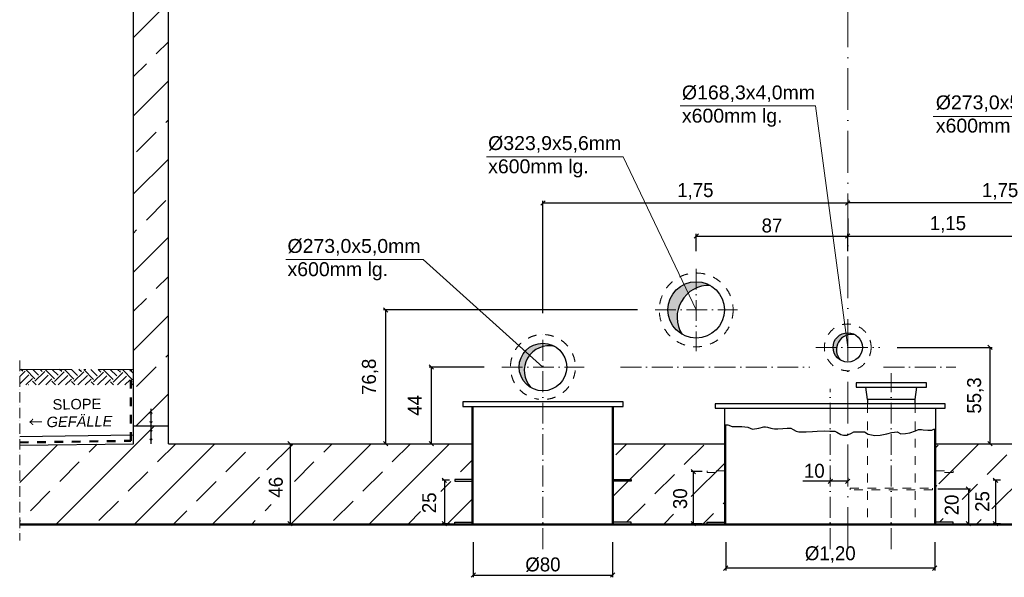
# Model space of a CAD drawing. Header units: millimetres. Extents: x -19424 to 109295, y -11926 to 8715.
# Tile 3 of 38: x -19312 to -13659, y 2313 to 5514. Entities that reach past the tile are written whole.
import ezdxf

# ---------------------------------------------------------------- set-up
doc = ezdxf.new("R2010")
doc.units = ezdxf.units.MM
doc.linetypes.add('ACAD_ISO10W100', pattern=[18, 12, -3, 0, -3])
doc.linetypes.add('JIS_02_1.0', pattern=[2, 1, -1])
doc.layers.add('Bemaßung', color=7, linetype='Continuous', lineweight=13)
doc.layers.add('Beschriftung', color=7, linetype='Continuous')
doc.styles.add('LBB3.5M1000', font='isocp.shx', dxfattribs={"height": 3.5})
doc.dimstyles.new('DIN', dxfattribs={"dimtxt": 2.5, "dimasz": 2.5, "dimexe": 1.25, "dimexo": 0.625, "dimtad": 1, "dimtih": 1, "dimdec": 4, "dimdsep": 46, "dimlunit": 6, "dimtxsty": 'Standard', "dimcen": 2.5, "dimadec": 0, "dimazin": 0, "dimtfac": 1, "dimtdec": 4, "dimtmove": 0, "dimatfit": 3, "dimfxl": 0, "dimtvp": 1, "dimtolj": 1, "dimtzin": 0, "dimarcsym": 0})
pattern_1 = [(45, (-55347.56, 62116.87), (-224.5064, 224.5064), []), (45, (-55123.05, 62116.87), (-224.5064, 224.5064), [158.75, -79.375])]

# ---------------------------------------------------------------- blocks, each defined once
blk = doc.blocks.new('_Oblique')
at = {"color": 0, "linetype": 'ByBlock', "lineweight": -2}
blk.add_line((-0.5, -0.5), (0.5, 0.5), dxfattribs=at)
blk = doc.blocks.new('*D3')
at = {"layer": 'Bemaßung', "color": 0, "lineweight": -2, "transparency": 16777216}
for p, q in [((-17859.5, 3079.8), (-17772, 3079.8)), ((-17759.5, 3079.8), (-17759.5, 2619.8)), ((-17859.5, 2619.8), (-17772, 2619.8))]:
    blk.add_line(p, q, dxfattribs=at)
at = {"layer": 'DEFPOINTS', "color": 0, "transparency": 16777216}
for p in [(-17759.5, 3079.8), (-17759.5, 2619.8), (-17759.5, 2619.8)]:
    blk.add_point(p, dxfattribs=at)
at = {"layer": 'Bemaßung', "color": 0, "lineweight": -2, "transparency": 16777216, "xscale": 25, "yscale": 25, "zscale": 25}
for p, rotation in [((-17759.5, 3079.8), 90), ((-17759.5, 2619.8), 270)]:
    blk.add_blockref('_Oblique', p, dxfattribs=dict(at, rotation=rotation))
at = {"layer": 'Bemaßung', "color": 0, "transparency": 16777216, "insert": (-17841.1, 2829.8), "char_height": 80, "attachment_point": 5, "rotation": 90}
blk.add_mtext('\\A1;46', dxfattribs=at)
blk = doc.blocks.new('*D8')
at = {"layer": 'Bemaßung', "color": 0, "lineweight": -2, "transparency": 16777216}
for p, q in [((-16644.6, 3519.8), (-16960.5, 3519.8)), ((-16948, 3079.8), (-16948, 3519.8)), ((-16986.9, 3079.8), (-16935.5, 3079.8))]:
    blk.add_line(p, q, dxfattribs=at)
at = {"layer": 'DEFPOINTS', "color": 0, "transparency": 16777216}
for p in [(-16948, 3519.8), (-16544.6, 3519.8), (-17086.9, 3079.8)]:
    blk.add_point(p, dxfattribs=at)
at = {"layer": 'Bemaßung', "color": 0, "lineweight": -2, "transparency": 16777216, "xscale": 25, "yscale": 25, "zscale": 25}
for p, rotation in [((-16948, 3519.8), 90), ((-16948, 3079.8), 270)]:
    blk.add_blockref('_Oblique', p, dxfattribs=dict(at, rotation=rotation))
at = {"layer": 'Bemaßung', "color": 0, "transparency": 16777216, "insert": (-17043.9, 3299.8), "char_height": 80, "attachment_point": 5, "rotation": 90}
blk.add_mtext('\\A1;44', dxfattribs=at)
blk = doc.blocks.new('*D9')
at = {"layer": 'Bemaßung', "color": 0, "lineweight": -2, "transparency": 16777216}
for p, q in [((-15764.6, 3847.8), (-17223, 3847.8)), ((-17210.5, 3079.8), (-17210.5, 3847.8)), ((-17206.1, 3079.8), (-17198, 3079.8))]:
    blk.add_line(p, q, dxfattribs=at)
at = {"layer": 'DEFPOINTS', "color": 0, "transparency": 16777216}
for p in [(-17210.5, 3847.8), (-15664.6, 3847.8), (-17306.1, 3079.8)]:
    blk.add_point(p, dxfattribs=at)
at = {"layer": 'Bemaßung', "color": 0, "lineweight": -2, "transparency": 16777216, "xscale": 25, "yscale": 25, "zscale": 25}
for p, rotation in [((-17210.5, 3847.8), 90), ((-17210.5, 3079.8), 270)]:
    blk.add_blockref('_Oblique', p, dxfattribs=dict(at, rotation=rotation))
at = {"layer": 'Bemaßung', "color": 0, "transparency": 16777216, "insert": (-17299.5, 3463.8), "char_height": 80, "attachment_point": 5, "rotation": 90}
blk.add_mtext('\\A1;76,8', dxfattribs=at)
blk = doc.blocks.new('*D10')
at = {"layer": 'Bemaßung', "color": 0, "lineweight": -2, "transparency": 16777216}
for p, q in [((-14274, 3632.8), (-13728.3, 3632.8)), ((-13740.8, 3079.8), (-13740.8, 3632.8)), ((-13751.9, 3079.8), (-13728.3, 3079.8))]:
    blk.add_line(p, q, dxfattribs=at)
at = {"layer": 'DEFPOINTS', "color": 0, "transparency": 16777216}
for p in [(-14374, 3632.8), (-13740.8, 3632.8), (-13851.9, 3079.8)]:
    blk.add_point(p, dxfattribs=at)
at = {"layer": 'Bemaßung', "color": 0, "lineweight": -2, "transparency": 16777216, "xscale": 25, "yscale": 25, "zscale": 25}
for p, rotation in [((-13740.8, 3632.8), 90), ((-13740.8, 3079.8), 270)]:
    blk.add_blockref('_Oblique', p, dxfattribs=dict(at, rotation=rotation))
at = {"layer": 'Bemaßung', "color": 0, "transparency": 16777216, "insert": (-13825.3, 3356.3), "char_height": 80, "attachment_point": 5, "rotation": 90}
blk.add_mtext('\\A1;55,3', dxfattribs=at)
blk = doc.blocks.new('*D11')
at = {"layer": 'Bemaßung', "color": 0, "lineweight": -2, "transparency": 16777216}
for p, q in [((-15428.1, 4184.3), (-15428.1, 4284.4)), ((-15428.1, 4271.9), (-14558.1, 4271.9)), ((-14558.1, 4184.3), (-14558.1, 4284.4))]:
    blk.add_line(p, q, dxfattribs=at)
at = {"layer": 'DEFPOINTS', "color": 0, "transparency": 16777216}
for p in [(-14558.1, 4271.9), (-15428.1, 4084.3), (-14558.1, 4084.3)]:
    blk.add_point(p, dxfattribs=at)
at = {"layer": 'Bemaßung', "color": 0, "lineweight": -2, "transparency": 16777216, "xscale": 25, "yscale": 25, "zscale": 25, "rotation": 180}
blk.add_blockref('_Oblique', (-15428.1, 4271.9), dxfattribs=at)
at = {"layer": 'Bemaßung', "color": 0, "lineweight": -2, "transparency": 16777216, "xscale": 25, "yscale": 25, "zscale": 25}
blk.add_blockref('_Oblique', (-14558.1, 4271.9), dxfattribs=at)
at = {"layer": 'Bemaßung', "color": 0, "transparency": 16777216, "insert": (-14993.1, 4331.9), "char_height": 80, "attachment_point": 5}
blk.add_mtext('\\A1;87', dxfattribs=at)
blk = doc.blocks.new('*D12')
at = {"layer": 'Bemaßung', "color": 0, "lineweight": -2, "transparency": 16777216}
for p, q in [((-16308.1, 3828.3), (-16308.1, 4474.1)), ((-14558.1, 4480.7), (-14558.1, 4474.1)), ((-16308.1, 4461.6), (-14558.1, 4461.6))]:
    blk.add_line(p, q, dxfattribs=at)
at = {"layer": 'DEFPOINTS', "color": 0, "transparency": 16777216}
for p in [(-14558.1, 4461.6), (-14558.1, 4380.7), (-16308.1, 3728.3)]:
    blk.add_point(p, dxfattribs=at)
at = {"layer": 'Bemaßung', "color": 0, "lineweight": -2, "transparency": 16777216, "xscale": 25, "yscale": 25, "zscale": 25, "rotation": 180}
blk.add_blockref('_Oblique', (-16308.1, 4461.6), dxfattribs=at)
at = {"layer": 'Bemaßung', "color": 0, "lineweight": -2, "transparency": 16777216, "xscale": 25, "yscale": 25, "zscale": 25}
blk.add_blockref('_Oblique', (-14558.1, 4461.6), dxfattribs=at)
at = {"layer": 'Bemaßung', "color": 0, "transparency": 16777216, "insert": (-15433.1, 4528.2), "char_height": 80, "attachment_point": 5}
blk.add_mtext('\\A1;1,75', dxfattribs=at)
blk = doc.blocks.new('*D4')
at = {"layer": 'Bemaßung', "color": 0, "lineweight": -2, "transparency": 16777216}
for p, q in [((-14558.1, 4480.7), (-14558.1, 4474.1)), ((-12808.1, 3828.3), (-12808.1, 4474.1)), ((-12808.1, 4461.6), (-14558.1, 4461.6))]:
    blk.add_line(p, q, dxfattribs=at)
at = {"layer": 'DEFPOINTS', "color": 0, "transparency": 16777216}
for p in [(-14558.1, 4461.6), (-14558.1, 4380.7), (-12808.1, 3728.3)]:
    blk.add_point(p, dxfattribs=at)
at = {"layer": 'Bemaßung', "color": 0, "lineweight": -2, "transparency": 16777216, "xscale": 25, "yscale": 25, "zscale": 25, "rotation": 180}
blk.add_blockref('_Oblique', (-14558.1, 4461.6), dxfattribs=at)
at = {"layer": 'Bemaßung', "color": 0, "lineweight": -2, "transparency": 16777216, "xscale": 25, "yscale": 25, "zscale": 25}
blk.add_blockref('_Oblique', (-12808.1, 4461.6), dxfattribs=at)
at = {"layer": 'Bemaßung', "color": 0, "transparency": 16777216, "insert": (-13683.1, 4528.2), "char_height": 80, "attachment_point": 5}
blk.add_mtext('\\A1;1,75', dxfattribs=at)
blk = doc.blocks.new('*D6')
at = {"layer": 'Bemaßung', "color": 0, "lineweight": -2, "transparency": 16777216}
for p, q in [((-14558.1, 4371.9), (-14558.1, 4284.4)), ((-14558.1, 4271.9), (-13408.1, 4271.9)), ((-13408.1, 4066.3), (-13408.1, 4284.4))]:
    blk.add_line(p, q, dxfattribs=at)
at = {"layer": 'DEFPOINTS', "color": 0, "transparency": 16777216}
for p in [(-14558.1, 4271.9), (-13408.1, 4271.9), (-13408.1, 3966.3)]:
    blk.add_point(p, dxfattribs=at)
at = {"layer": 'Bemaßung', "color": 0, "lineweight": -2, "transparency": 16777216, "xscale": 25, "yscale": 25, "zscale": 25, "rotation": 180}
blk.add_blockref('_Oblique', (-14558.1, 4271.9), dxfattribs=at)
at = {"layer": 'Bemaßung', "color": 0, "lineweight": -2, "transparency": 16777216, "xscale": 25, "yscale": 25, "zscale": 25}
blk.add_blockref('_Oblique', (-13408.1, 4271.9), dxfattribs=at)
at = {"layer": 'Bemaßung', "color": 0, "transparency": 16777216, "insert": (-13983.1, 4338.6), "char_height": 80, "attachment_point": 5}
blk.add_mtext('\\A1;1,15', dxfattribs=at)
blk = doc.blocks.new('*D7')
at = {"layer": 'Bemaßung', "color": 0, "lineweight": -2, "transparency": 16777216}
for p, q in [((-14658.4, 2883.9), (-14658.4, 2876.2)), ((-14558.1, 2883.9), (-14558.1, 2876.2)), ((-14658.4, 2863.7), (-14816.7, 2863.7)), ((-14558.1, 2863.7), (-14658.4, 2863.7))]:
    blk.add_line(p, q, dxfattribs=at)
at = {"layer": 'DEFPOINTS', "color": 0, "transparency": 16777216}
for p in [(-14658.4, 2863.7), (-14658.4, 2783.9), (-14558.1, 2783.9)]:
    blk.add_point(p, dxfattribs=at)
at = {"layer": 'Bemaßung', "color": 0, "lineweight": -2, "transparency": 16777216, "xscale": 25, "yscale": 25, "zscale": 25, "rotation": 180}
blk.add_blockref('_Oblique', (-14658.4, 2863.7), dxfattribs=at)
at = {"layer": 'Bemaßung', "color": 0, "lineweight": -2, "transparency": 16777216, "xscale": 25, "yscale": 25, "zscale": 25}
blk.add_blockref('_Oblique', (-14558.1, 2863.7), dxfattribs=at)
at = {"layer": 'Bemaßung', "color": 0, "transparency": 16777216, "insert": (-14750.1, 2923.7), "char_height": 80, "attachment_point": 5}
blk.add_mtext('\\A1;10', dxfattribs=at)
blk = doc.blocks.new('*D28')
at = {"layer": 'Bemaßung', "color": 0, "lineweight": -2, "transparency": 16777216}
for p, q in [((-16708.1, 2514.8), (-16708.1, 2312.7)), ((-15908.1, 2514.8), (-15908.1, 2312.7)), ((-16708.1, 2325.2), (-15908.1, 2325.2))]:
    blk.add_line(p, q, dxfattribs=at)
at = {"layer": 'DEFPOINTS', "color": 0, "transparency": 16777216}
for p in [(-16708.1, 2614.8), (-15908.1, 2614.8), (-15908.1, 2325.2)]:
    blk.add_point(p, dxfattribs=at)
at = {"layer": 'Bemaßung', "color": 0, "lineweight": -2, "transparency": 16777216, "xscale": 25, "yscale": 25, "zscale": 25, "rotation": 180}
blk.add_blockref('_Oblique', (-16708.1, 2325.2), dxfattribs=at)
at = {"layer": 'Bemaßung', "color": 0, "lineweight": -2, "transparency": 16777216, "xscale": 25, "yscale": 25, "zscale": 25}
blk.add_blockref('_Oblique', (-15908.1, 2325.2), dxfattribs=at)
at = {"layer": 'Bemaßung', "color": 0, "transparency": 16777216, "insert": (-16308.1, 2385.2), "char_height": 80, "attachment_point": 5}
blk.add_mtext('\\A1;%%c80', dxfattribs=at)
blk = doc.blocks.new('*D29')
at = {"layer": 'Bemaßung', "color": 0, "lineweight": -2, "transparency": 16777216}
for p, q in [((-15258.4, 2514.8), (-15258.4, 2352.7)), ((-14058.4, 2514.8), (-14058.4, 2352.7)), ((-14058.4, 2365.2), (-15258.4, 2365.2))]:
    blk.add_line(p, q, dxfattribs=at)
at = {"layer": 'DEFPOINTS', "color": 0, "transparency": 16777216}
for p in [(-15258.4, 2614.8), (-14058.4, 2614.8), (-15258.4, 2365.2)]:
    blk.add_point(p, dxfattribs=at)
at = {"layer": 'Bemaßung', "color": 0, "lineweight": -2, "transparency": 16777216, "xscale": 25, "yscale": 25, "zscale": 25, "rotation": 180}
blk.add_blockref('_Oblique', (-15258.4, 2365.2), dxfattribs=at)
at = {"layer": 'Bemaßung', "color": 0, "lineweight": -2, "transparency": 16777216, "xscale": 25, "yscale": 25, "zscale": 25}
blk.add_blockref('_Oblique', (-14058.4, 2365.2), dxfattribs=at)
at = {"layer": 'Bemaßung', "color": 0, "transparency": 16777216, "insert": (-14658.4, 2443.4), "char_height": 80, "attachment_point": 5}
blk.add_mtext('\\A1;%%c1,20', dxfattribs=at)
blk = doc.blocks.new('*D115')
at = {"layer": 'Bemaßung', "color": 0, "lineweight": -2, "transparency": 16777216}
for p, q in [((-16844.1, 2869.8), (-16885.9, 2869.8)), ((-16873.4, 2869.8), (-16873.4, 2619.8)), ((-16844.1, 2619.8), (-16885.9, 2619.8))]:
    blk.add_line(p, q, dxfattribs=at)
at = {"layer": 'DEFPOINTS', "color": 0, "transparency": 16777216}
for p in [(-16814.1, 2869.8), (-16873.4, 2619.8), (-16814.1, 2619.8)]:
    blk.add_point(p, dxfattribs=at)
at = {"layer": 'Bemaßung', "color": 0, "lineweight": -2, "transparency": 16777216, "xscale": 25, "yscale": 25, "zscale": 25}
for p, rotation in [((-16873.4, 2869.8), 90), ((-16873.4, 2619.8), 270)]:
    blk.add_blockref('_Oblique', p, dxfattribs=dict(at, rotation=rotation))
at = {"layer": 'Bemaßung', "color": 0, "transparency": 16777216, "insert": (-16960.6, 2740.6), "char_height": 80, "attachment_point": 5, "rotation": 90}
blk.add_mtext('\\A1;25', dxfattribs=at)
blk = doc.blocks.new('*D116')
at = {"layer": 'Bemaßung', "color": 0, "lineweight": -2, "transparency": 16777216}
for p, q in [((-13680.6, 2869.8), (-13722.4, 2869.8)), ((-13709.9, 2869.8), (-13709.9, 2619.8)), ((-13680.6, 2619.8), (-13722.4, 2619.8))]:
    blk.add_line(p, q, dxfattribs=at)
at = {"layer": 'DEFPOINTS', "color": 0, "transparency": 16777216}
for p in [(-13650.6, 2869.8), (-13709.9, 2619.8), (-13650.6, 2619.8)]:
    blk.add_point(p, dxfattribs=at)
at = {"layer": 'Bemaßung', "color": 0, "lineweight": -2, "transparency": 16777216, "xscale": 25, "yscale": 25, "zscale": 25}
for p, rotation in [((-13709.9, 2869.8), 90), ((-13709.9, 2619.8), 270)]:
    blk.add_blockref('_Oblique', p, dxfattribs=dict(at, rotation=rotation))
at = {"layer": 'Bemaßung', "color": 0, "transparency": 16777216, "insert": (-13785.4, 2748.2), "char_height": 80, "attachment_point": 5, "rotation": 90}
blk.add_mtext('\\A1;25', dxfattribs=at)
blk = doc.blocks.new('*D117')
at = {"layer": 'Bemaßung', "color": 0, "lineweight": -2, "transparency": 16777216}
for p, q in [((-15394.4, 2919.8), (-15457.8, 2919.8)), ((-15445.3, 2919.8), (-15445.3, 2619.8)), ((-15394.4, 2619.8), (-15457.8, 2619.8))]:
    blk.add_line(p, q, dxfattribs=at)
at = {"layer": 'DEFPOINTS', "color": 0, "transparency": 16777216}
for p in [(-15364.4, 2919.8), (-15445.3, 2619.8), (-15364.4, 2619.8)]:
    blk.add_point(p, dxfattribs=at)
at = {"layer": 'Bemaßung', "color": 0, "lineweight": -2, "transparency": 16777216, "xscale": 25, "yscale": 25, "zscale": 25}
for p, rotation in [((-15445.3, 2919.8), 90), ((-15445.3, 2619.8), 270)]:
    blk.add_blockref('_Oblique', p, dxfattribs=dict(at, rotation=rotation))
at = {"layer": 'Bemaßung', "color": 0, "transparency": 16777216, "insert": (-15520, 2764), "char_height": 80, "attachment_point": 5, "rotation": 90}
blk.add_mtext('\\A1;30', dxfattribs=at)
blk = doc.blocks.new('*D118')
at = {"layer": 'Bemaßung', "color": 0, "lineweight": -2, "transparency": 16777216}
for p, q in [((-14041.6, 2819.8), (-13853.3, 2819.8)), ((-13865.8, 2819.8), (-13865.8, 2619.8)), ((-14041.6, 2619.8), (-13853.3, 2619.8))]:
    blk.add_line(p, q, dxfattribs=at)
at = {"layer": 'DEFPOINTS', "color": 0, "transparency": 16777216}
for p in [(-14071.6, 2819.8), (-14071.6, 2619.8), (-13865.8, 2619.8)]:
    blk.add_point(p, dxfattribs=at)
at = {"layer": 'Bemaßung', "color": 0, "lineweight": -2, "transparency": 16777216, "xscale": 25, "yscale": 25, "zscale": 25}
for p, rotation in [((-13865.8, 2819.8), 90), ((-13865.8, 2619.8), 270)]:
    blk.add_blockref('_Oblique', p, dxfattribs=dict(at, rotation=rotation))
at = {"layer": 'Bemaßung', "color": 0, "transparency": 16777216, "insert": (-13961, 2727.9), "char_height": 80, "attachment_point": 5, "rotation": 90}
blk.add_mtext('\\A1;20', dxfattribs=at)

msp = doc.modelspace()

# ---------------------------------------------------------------- hatches: boundary and pattern name
at = {"lineweight": 13}
h = msp.add_hatch(dxfattribs=at)
h.set_pattern_fill('ANSI33', color=256, scale=50, style=0)
h.set_pattern_definition(pattern_1)
h.paths.add_polyline_path([(-18458.113, 6033.937), (-18498.113, 6033.937), (-18498.113, 6043.937), (-18618.113, 6043.937), (-18618.113, 6033.937), (-18648.113, 6033.937), (-18658.113, 6023.937), (-18658.113, 5243.087, 0.06869029), (-18458.113, 5172.246)])
h.paths.add_polyline_path([(-18458.113, 5172.246, -0.06869029), (-18658.113, 5243.087), (-18658.113, 3404.647, -0.08990931), (-18458.113, 3396.615)])
h.paths.add_polyline_path([(-18458.113, 3396.615, 0.08990931), (-18658.113, 3404.647), (-18658.113, 3179.77), (-18558.113, 3179.77), (-18558.113, 3199.943, -0.41421356), (-18563.113, 3204.943, -0.41421356), (-18558.113, 3209.943), (-18558.113, 3249.943, -0.41421356), (-18563.113, 3254.943, -1), (-18553.113, 3254.943, -0.41421356), (-18558.113, 3249.943), (-18558.113, 3209.943, -0.41421356), (-18553.113, 3204.943, -0.41421356), (-18558.113, 3199.943), (-18558.113, 3179.77), (-18458.113, 3179.77)])
h.paths.add_polyline_path([(-10553.113, 3254.943, -0.41421356), (-10558.113, 3249.943), (-10558.113, 3209.943, -0.41421356), (-10553.113, 3204.943, -1), (-10563.113, 3204.943, -0.41421356), (-10558.113, 3209.943), (-10558.113, 3249.943, -0.41421356), (-10563.113, 3254.943, -1)], flags=16)
h.paths.add_polyline_path([(-10458.113, 3299.77), (-10658.113, 3299.77), (-10658.113, 3179.77), (-10458.113, 3179.77)])
h.paths.add_polyline_path([(-10592.503, 3649.77), (-10592.503, 3549.77), (-10458.113, 3549.77), (-10458.113, 6023.937), (-10468.113, 6033.937), (-10498.113, 6033.937), (-10498.113, 6043.937), (-10618.113, 6043.937), (-10618.113, 6033.937), (-10658.113, 6033.937), (-10658.113, 3549.77), (-10602.503, 3549.77), (-10602.503, 3649.77)])
h = msp.add_hatch(color=256)
h.paths.add_polyline_path([(-15428.113, 4009.72), (-15428.113, 3973.106, -0.11432543), (-15347.138, 3988.023, 0.1316525)])
h.paths.add_polyline_path([(-15428.113, 4009.72, 0.41421356), (-15590.063, 3847.77), (-15532.943, 3847.77, -0.2364706), (-15428.113, 3973.106)])
h.paths.add_polyline_path([(-15532.943, 3847.77), (-15590.063, 3847.77, 0.26794919), (-15509.088, 3707.517, -0.20302603)])
for points in [[(-14611.006, 3663.308), (-14630.989, 3674.845, 0.41421356), (-14600.188, 3559.894, -0.3246476)], [(-14516.038, 3705.646, 0.41421356), (-14630.989, 3674.845), (-14611.006, 3663.308, -0.3246476)]]:
    msp.add_hatch(color=256).paths.add_polyline_path(points)
h = msp.add_hatch(color=256)
h.paths.add_polyline_path([(-16308.113, 3656.27), (-16308.113, 3637.078, -0.12234564), (-16239.364, 3637.693, 0.13272682)])
h.paths.add_polyline_path([(-16308.113, 3656.27, 0.41421356), (-16444.613, 3519.77), (-16413.569, 3519.77, -0.30174758), (-16308.113, 3637.078)])
h.paths.add_polyline_path([(-16413.569, 3519.77), (-16444.613, 3519.77, 0.26681783), (-16376.861, 3401.847, -0.22777347)])
h = msp.add_hatch()
h.set_pattern_fill('EARTH', color=253, scale=12.5, angle=44.355047, style=0)
h.set_pattern_definition([(44.355, (-17538.92, -102.335), (1.2636, 112.2461), [79.375, -79.375]), (44.355, (-17559.73, -81.05), (1.2636, 112.2461), [79.375, -79.375]), (44.355, (-17580.54, -59.77), (1.2636, 112.2461), [79.375, -79.375]), (134.355, (-17580.38, -45.74), (-112.2461, 1.2636), [79.375, -79.375]), (134.355, (-17559.1, -24.93), (-112.2461, 1.2636), [79.375, -79.375]), (134.355, (-17537.815, -4.12), (-112.2461, 1.2636), [79.375, -79.375])])
h.paths.add_polyline_path([(-18659.559, 3506.436), (-19311.778, 3506.436), (-19311.778, 3416.842), (-18659.559, 3416.842)])
h = msp.add_hatch(dxfattribs=at)
h.set_pattern_fill('ANSI33', color=256, scale=50, style=0)
h.set_pattern_definition([(45, (76791.58, 41179.55), (-224.5064, 224.5064), []), (45, (77016.08, 41179.55), (-224.5064, 224.5064), [158.75, -79.375])])
h.paths.add_polyline_path([(-18553.113, 3254.943, -1), (-18563.113, 3254.943, -1)], flags=17)
h = msp.add_hatch(dxfattribs=at)
h.set_pattern_fill('ANSI33', color=256, scale=50, style=0)
h.set_pattern_definition([(45, (66735.4, 0), (-224.5064, 224.5064), []), (45, (66959.92, 0), (-224.5064, 224.5064), [158.75, -79.375])])
edge = h.paths.add_edge_path(flags=16)
edge.add_arc((-18558.113, 3104.597), 5, 90, 180, ccw=False)
edge.add_line((-18558.113, 3109.597), (-18558.113, 3149.597))
edge.add_arc((-18558.113, 3154.597), 5, 180, 270, ccw=False)
edge.add_arc((-18558.113, 3154.597), 5, 0, 180, ccw=False)
edge.add_arc((-18558.113, 3154.597), 5, -90, 0, ccw=False)
edge.add_line((-18558.113, 3149.597), (-18558.113, 3109.597))
edge.add_arc((-18558.113, 3104.597), 5, 0, 90, ccw=False)
edge.add_arc((-18558.113, 3104.597), 5, -180, 0, ccw=False)
h.paths.add_polyline_path([(-9814.635, 3071.171), (-10458.113, 3079.77), (-10458.113, 3179.77), (-10658.113, 3179.77), (-10658.113, 3079.77), (-12402.113, 3079.77), (-12402.113, 2874.77), (-12302.113, 2874.77), (-12302.113, 2864.77), (-12402.113, 2864.77), (-12402.113, 2629.77), (-12302.113, 2629.77), (-12302.113, 2619.77), (-9814.604, 2619.77)])
edge = h.paths.add_edge_path(flags=16)
edge.add_arc((-10558.113, 3104.597), 5, 90, 180, ccw=False)
edge.add_line((-10558.113, 3109.597), (-10558.113, 3149.597))
edge.add_arc((-10558.113, 3154.597), 5, 180, 270, ccw=False)
edge.add_arc((-10558.113, 3154.597), 5, 0, 180, ccw=False)
edge.add_arc((-10558.113, 3154.597), 5, -90, 0, ccw=False)
edge.add_line((-10558.113, 3149.597), (-10558.113, 3109.597))
edge.add_arc((-10558.113, 3104.597), 5, 0, 90, ccw=False)
edge.add_arc((-10558.113, 3104.597), 5, -180, 0, ccw=False)
h.paths.add_polyline_path([(-17784.531, 2729.77), (-17784.531, 2929.77), (-17934.531, 2929.77), (-17934.531, 2729.77)], flags=16)
h.paths.add_polyline_path([(-11263.103, 2729.77), (-11263.103, 2929.77), (-11413.103, 2929.77), (-11413.103, 2729.77)], flags=16)
h.paths.add_polyline_path([(-16714.113, 2864.77), (-16814.113, 2864.77), (-16814.113, 2874.77), (-16714.113, 2874.77), (-16714.113, 3079.77), (-18458.113, 3079.77), (-18458.113, 3179.77), (-18658.113, 3179.77), (-18658.113, 3079.77), (-19311.778, 3071.035), (-19311.778, 2619.819), (-16814.113, 2619.721), (-16814.113, 2629.77), (-16714.113, 2629.77)])
h.paths.add_polyline_path([(-17009.921, 2652.43), (-17009.921, 2822.738), (-16895.009, 2822.738), (-16895.009, 2652.43)], flags=16)
h = msp.add_hatch(dxfattribs=at)
h.set_pattern_fill('ANSI33', color=256, scale=50, style=0)
h.set_pattern_definition([(45, (76791.58, 41129.55), (-224.5064, 224.5064), []), (45, (77016.08, 41129.55), (-224.5064, 224.5064), [158.75, -79.375])])
h.paths.add_polyline_path([(-18553.113, 3204.943, -1), (-18563.113, 3204.943, -1)], flags=17)
h = msp.add_hatch(dxfattribs=at)
h.set_pattern_fill('ANSI33', color=256, scale=50, style=0)
h.set_pattern_definition([(45, (76791.58, 41079.2), (-224.5064, 224.5064), []), (45, (77016.08, 41079.2), (-224.5064, 224.5064), [158.75, -79.375])])
h.paths.add_polyline_path([(-18553.113, 3154.597, -1), (-18563.113, 3154.597, -1)], flags=17)
h = msp.add_hatch(dxfattribs=at)
h.set_pattern_fill('ANSI33', color=256, scale=50, style=0)
h.set_pattern_definition([(45, (76791.58, 41029.2), (-224.5064, 224.5064), []), (45, (77016.08, 41029.2), (-224.5064, 224.5064), [158.75, -79.375])])
h.paths.add_polyline_path([(-18553.113, 3104.597, -1), (-18563.113, 3104.597, -1)], flags=17)
h = msp.add_hatch(dxfattribs=at)
h.set_pattern_fill('ANSI33', color=256, scale=50, style=0)
h.set_pattern_definition(pattern_1)
h.paths.add_polyline_path([(-15264.41, 2839.77), (-15364.41, 2839.77), (-15364.41, 2849.77), (-15264.41, 2849.77), (-15264.41, 3079.77), (-15902.113, 3079.77), (-15902.113, 2874.77), (-15802.113, 2874.77), (-15802.113, 2864.77), (-15902.113, 2864.77), (-15902.113, 2874.77), (-15802.113, 2874.77), (-15802.113, 2864.77), (-15902.113, 2864.77), (-15902.113, 2629.77), (-15802.113, 2629.77), (-15802.113, 2619.77), (-15364.41, 2619.77), (-15364.41, 2629.77), (-15264.41, 2629.77), (-15264.41, 2829.77), (-15264.113, 2829.77), (-15264.113, 2835.77), (-15264.41, 2835.77)])
h.paths.add_polyline_path([(-15456.513, 2667.479), (-15557.703, 2667.479), (-15557.703, 2795.795), (-15456.513, 2795.795)], flags=16)
h = msp.add_hatch(dxfattribs=at)
h.set_pattern_fill('ANSI33', color=256, scale=50, style=0)
h.set_pattern_definition(pattern_1)
h.paths.add_polyline_path([(-13731.509, 2811.271), (-13731.509, 2644.2), (-13846.421, 2644.2), (-13846.421, 2811.271)], flags=16)
h.paths.add_polyline_path([(-13952.41, 2619.77), (-13952.41, 2629.77), (-14052.41, 2629.77), (-14052.41, 2839.77), (-13952.41, 2839.77), (-13952.41, 2849.77), (-14052.41, 2849.77), (-14052.41, 3079.77), (-13214.113, 3079.77), (-13214.113, 2835.77), (-13314.113, 2835.77), (-13314.113, 2829.77), (-13214.113, 2829.77), (-13214.113, 2585.77), (-13314.113, 2585.77), (-13314.113, 2619.77)])
h.paths.add_polyline_path([(-13901.643, 2650.391), (-14019.501, 2650.391), (-14019.501, 2795.7), (-13901.643, 2795.7)], flags=16)

# ---------------------------------------------------------------- linework, layer by layer
at = {"linetype": 'ACAD_ISO10W100', "lineweight": 18, "ltscale": 20}
msp.add_line((-14558.113, 2474.77), (-14558.113, 8129.77), dxfattribs=at)
for p, q in [((-18658.113, 3079.77), (-18658.113, 6033.937)), ((-18458.113, 3079.77), (-18458.113, 6043.937)), ((-14444.613, 3333.77), (-14454.008, 3403.77)), ((-14171.613, 3333.77), (-14162.008, 3403.77)), ((-18558.113, 3279.77), (-18558.113, 3259.943)), ((-16714.113, 2619.77), (-16714.113, 3292.77)), ((-16708.113, 2614.77), (-16708.113, 3292.77)), ((-15908.113, 2614.77), (-15908.113, 3292.77)), ((-15902.113, 2619.77), (-15902.113, 3292.77)), ((-15264.41, 2619.77), (-15264.41, 3282.77)), ((-14052.41, 2619.77), (-14052.41, 3282.77)), ((-18558.113, 3249.943), (-18558.113, 3209.943)), ((-18458.113, 3179.77), (-18658.113, 3179.77)), ((-18558.113, 3199.943), (-18558.113, 3159.597)), ((-15258.41, 2614.77), (-15258.41, 3188.773)), ((-19311.778, 3121.04), (-18658.113, 3129.775)), ((-18558.113, 3149.597), (-18558.113, 3109.597)), ((-14058.41, 2614.77), (-14058.41, 3164.136)), ((-19311.778, 3071.035), (-18658.113, 3079.77)), ((-18558.113, 3099.597), (-18558.113, 3079.77)), ((-18458.113, 3079.77), (-16714.113, 3079.77)), ((-15902.113, 3079.77), (-15264.41, 3079.77)), ((-14052.41, 3079.77), (-13214.113, 3079.77)), ((-19311.778, 2619.77), (-9814.604, 2619.77)), ((-19311.778, 2614.77), (-9814.604, 2614.77))]:
    msp.add_line(p, q)
at = {"linetype": 'ACAD_ISO10W100', "lineweight": 18, "ltscale": 10}
for p, q in [((-15428.113, 4084.27), (-15428.113, 3611.27)), ((-15664.613, 3847.77), (-15191.613, 3847.77)), ((-16308.113, 2474.77), (-16308.113, 3728.27)), ((-14742.263, 3632.77), (-14373.963, 3632.77)), ((-16544.613, 3519.77), (-16071.613, 3519.77)), ((-15862.751, 3519.77), (-14776.011, 3519.77)), ((-14353.155, 3519.77), (-13938.248, 3519.77)), ((-14308.113, 2474.77), (-14308.113, 3484.599)), ((-14658.41, 2474.77), (-14658.41, 3394.69))]:
    msp.add_line(p, q, dxfattribs=at)
at = {"linetype": 'ACAD_ISO10W100', "lineweight": 13, "ltscale": 5}
msp.add_line((-19311.778, 3556.437), (-19311.778, 2524.77), dxfattribs=at)
at = {"color": 253, "linetype": 'ACAD_ISO10W100', "lineweight": 13, "ltscale": 25}
msp.add_line((-19311.778, 3506.437), (-18658.113, 3506.437), dxfattribs=at)
at = {"linetype": 'JIS_02_1.0', "lineweight": 50, "ltscale": 50}
for p, q in [((-18674.44, 3095.881), (-18674.44, 3506.437)), ((-19311.778, 3087.364), (-18674.44, 3095.881))]:
    msp.add_line(p, q, dxfattribs=at)
at = {"linetype": 'JIS_02_1.0', "lineweight": 18, "ltscale": 50}
for p, q in [((-14444.613, 3307.77), (-14444.613, 2614.77)), ((-14171.613, 3307.77), (-14171.613, 2614.77))]:
    msp.add_line(p, q, dxfattribs=at)
for points in [[(-14510.613, 3403.77), (-14105.613, 3403.77), (-14105.613, 3429.77), (-14510.613, 3429.77)], [(-16768.113, 3292.77), (-15848.113, 3292.77), (-15848.113, 3319.77), (-16768.113, 3319.77)], [(-15318.41, 3282.77), (-13998.41, 3282.77), (-13998.41, 3307.77), (-15318.41, 3307.77)]]:
    msp.add_lwpolyline(points, close=True)
for points in [[(-14171.613, 3307.77), (-14171.613, 3333.77), (-14444.613, 3333.77), (-14444.613, 3307.77)], [(-15264.113, 3188.773), (-15247.07, 3188.773), (-15220.975, 3179.287), (-15201.997, 3179.287), (-15165.227, 3179.287), (-15130.829, 3174.544), (-15104.734, 3163.873), (-15069.151, 3169.802), (-15039.497, 3175.73), (-15030.008, 3175.73), (-15018.147, 3174.544), (-15000.355, 3169.802), (-14989.68, 3167.43), (-14977.818, 3165.059), (-14958.84, 3165.059), (-14931.559, 3166.244), (-14905.464, 3168.616), (-14884.114, 3168.616), (-14871.067, 3161.501), (-14854.461, 3152.015), (-14839.041, 3148.458), (-14816.505, 3148.458), (-14796.34, 3148.458), (-14759.57, 3149.644), (-14733.475, 3150.83), (-14693.147, 3153.201), (-14661.121, 3152.015), (-14645.702, 3150.83), (-14643.329, 3152.015), (-14631.468, 3150.83), (-14620.793, 3146.087), (-14598.256, 3133.044), (-14581.65, 3128.301), (-14561.486, 3129.487), (-14536.578, 3140.158), (-14522.344, 3148.458), (-14505.738, 3148.458), (-14484.388, 3148.458), (-14461.851, 3147.272), (-14440.501, 3135.415), (-14402.545, 3127.115), (-14371.705, 3128.301), (-14333.749, 3136.601), (-14305.282, 3144.901), (-14274.442, 3147.272), (-14253.092, 3136.601), (-14225.811, 3138.972), (-14202.088, 3141.344), (-14170.063, 3154.387), (-14152.271, 3161.501), (-14135.665, 3160.316), (-14124.99, 3159.13), (-14098.895, 3157.944), (-14075.172, 3157.944), (-14064.497, 3162.687), (-14052.113, 3165.635)], [(-16714.113, 2874.77), (-16814.113, 2874.77), (-16814.113, 2864.77), (-16714.113, 2864.77)], [(-15902.113, 2874.77), (-15802.113, 2874.77), (-15802.113, 2864.77), (-15902.113, 2864.77)], [(-16814.114, 2619.77), (-16814.114, 2629.77), (-16714.114, 2629.77)], [(-15802.114, 2619.77), (-15802.114, 2629.77), (-15902.114, 2629.77)], [(-15364.411, 2619.77), (-15364.411, 2629.77), (-15264.411, 2629.77)], [(-13952.411, 2619.77), (-13952.411, 2629.77), (-14052.411, 2629.77)]]:
    msp.add_lwpolyline(points)
for points in [[(-15264.41, 2924.77), (-15364.41, 2924.77), (-15364.41, 2914.77), (-15264.41, 2914.77)], [(-14052.41, 2924.77), (-13952.41, 2924.77), (-13952.41, 2914.77), (-14052.41, 2914.77)]]:
    msp.add_lwpolyline(points, dxfattribs=at)
msp.add_lwpolyline([(-14071.613, 2814.77), (-14544.613, 2814.77), (-14544.613, 2824.77), (-14071.613, 2824.77)], close=True, dxfattribs=at)
for centre, radius in [((-15428.113, 3847.77), 211.95), ((-14558.113, 3632.77), 134.15)]:
    msp.add_circle(centre, radius, dxfattribs=at)
for centre, radius in [((-15428.113, 3847.77), 161.95), ((-14558.113, 3632.77), 84.15), ((-16308.113, 3519.77), 136.5), ((-18558.113, 3254.943), 5), ((-18558.113, 3204.943), 5), ((-18558.113, 3154.597), 5), ((-18558.113, 3104.597), 5)]:
    msp.add_circle(centre, radius)
for centre, radius, start, end in [((-15355.431, 3805.807), 182.404, 87.394065, 212.605935), ((-14534.355, 3619.053), 88.509, 78.05641, 221.94359), ((-16272.5, 3499.008), 142.589, 76.562351, 222.953672)]:
    msp.add_arc(centre, radius, start, end)
msp.add_arc((-16308.113, 3519.77), 186.5, 277.27169, 262.72831, dxfattribs=at)
at = {"layer": 'Beschriftung', "lineweight": 9}
for p, q in [((-14743.205, 5020.142), (-15519.481, 5020.142)), ((-14743.205, 5020.142), (-14558.113, 3632.77)), ((-14067.305, 4958.786), (-13276.545, 4958.786)), ((-16632.247, 4725.635), (-15847.803, 4725.635)), ((-15847.803, 4725.635), (-15428.113, 3847.77)), ((-17783.026, 4136.621), (-16995.357, 4136.621)), ((-16995.357, 4136.621), (-16308.113, 3519.77))]:
    msp.add_line(p, q, dxfattribs=at)

# ---------------------------------------------------------------- texts
at = {"layer": 'Beschriftung', "lineweight": 15, "char_height": 80, "width": 2304.04083, "attachment_point": 1, "style": 'LBB3.5M1000'}
for s, insert in [('{\\fArial|b0|i0|c0|p34;Ø168,3x4,0mm\\Px600mm lg.}', (-15510.072, 5136.27)), ('{\\fArial|b0|i0|c0|p34;Ø273,0x5,0mm\\Px600mm lg.}', (-14052.455, 5079.312)), ('{\\fArial|b0|i0|c0|p34;Ø323,9x5,6mm\\Px600mm lg.}', (-16622.451, 4845.632)), ('{\\fArial|b0|i0|c0|p34;Ø273,0x5,0mm\\Px600mm lg.}', (-17774.405, 4254.932))]:
    msp.add_mtext(s, dxfattribs=dict(at, insert=insert))
at = {"layer": 'Beschriftung', "color": 1, "insert": (-19263.008, 3333.266), "char_height": 60, "width": 519.9798, "attachment_point": 1, "rotation": 0.726696, "style": 'LBB3.5M1000'}
msp.add_mtext('{\\fArial|b0|i0|c0|p34;\\C256;      SLOPE\\P\\fSimSun|b0|i0|c134|p2;←\\fMS Shell Dlg 2|b0|i0|c0|p0;\\C1; \\fArial|b0|i1|c0|p34;\\C256;GEFÄLLE}', dxfattribs=at)

# ---------------------------------------------------------------- dimensions: what is measured, and where the dimension line sits
at = {"layer": 'Bemaßung'}
for base, p1, p2, text, picture, middle in [((-14558.113, 4461.579), (-16308.113, 3728.27), (-14558.113, 4380.745), '1,75', '*D12', (-15433.113, 4528.246)), ((-14558.113, 4271.884), (-15428.113, 4084.27), (-14558.113, 4084.27), '87', '*D11', (-14993.113, 4331.884)), ((-13408.113, 4271.884), (-14558.113, 4271.884), (-13408.113, 3966.27), '1,15', '*D6', (-13983.113, 4338.55)), ((-15908.113, 2325.207), (-16708.113, 2614.77), (-15908.113, 2614.77), '%%c80', '*D28', (-16308.113, 2385.207))]:
    dim = msp.add_linear_dim(base=base, p1=p1, p2=p2, text=text, dimstyle='DIN', override={"dimscale": 10, "dimtxt": 8, "dimexo": 10, "dimgap": 2, "dimdec": 2, "dimblk1": 'Oblique', "dimblk2": 'Oblique', "dimsah": 1, "dimtdec": 2, "dimtmove": 2}, dxfattribs=at)
    dim.commit()
    dim.dimension.update_dxf_attribs({"geometry": picture, "text_midpoint": middle})
dim = msp.add_linear_dim(base=(-14558.113, 4461.579), p1=(-12808.113, 3728.27), p2=(-14558.113, 4380.745), angle=180, text='1,75', dimstyle='DIN', override={"dimscale": 10, "dimtxt": 8, "dimexo": 10, "dimgap": 2, "dimdec": 2, "dimblk1": 'Oblique', "dimblk2": 'Oblique', "dimsah": 1, "dimtdec": 2, "dimtmove": 2}, dxfattribs=at)
dim.commit()
dim.dimension.update_dxf_attribs({"geometry": '*D4', "text_midpoint": (-13683.113, 4528.246)})
for base, p1, p2, text, override, picture, middle in [((-17210.526, 3847.77), (-17306.113, 3079.77), (-15664.613, 3847.77), '76,8', {"dimscale": 10, "dimtxt": 8, "dimexo": 10, "dimgap": 2, "dimdec": 2, "dimblk1": 'Oblique', "dimblk2": 'Oblique', "dimsah": 1, "dimtdec": 2, "dimtmove": 2}, '*D9', (-17299.521, 3463.77)), ((-13740.818, 3632.77), (-13851.907, 3079.77), (-14373.963, 3632.77), '55,3', {"dimscale": 10, "dimtxt": 8, "dimexo": 10, "dimgap": 2, "dimdec": 2, "dimblk1": 'Oblique', "dimblk2": 'Oblique', "dimsah": 1, "dimtdec": 2, "dimtmove": 2}, '*D10', (-13825.314, 3356.27)), ((-16947.982, 3519.77), (-17086.915, 3079.77), (-16544.613, 3519.77), '44', {"dimscale": 10, "dimtxt": 8, "dimexo": 10, "dimgap": 2, "dimdec": 2, "dimblk1": 'Oblique', "dimblk2": 'Oblique', "dimsah": 1, "dimtdec": 2, "dimtmove": 2}, '*D8', (-17043.896, 3299.77)), ((-17759.531, 2619.77), (-17759.531, 3079.77), (-17759.531, 2619.77), '46', {"dimscale": 10, "dimtxt": 8, "dimexo": 10, "dimgap": 2, "dimdec": 2, "dimblk1": 'Oblique', "dimblk2": 'Oblique', "dimsah": 1, "dimtdec": 2, "dimtmove": 2}, '*D3', (-17841.133, 2829.77)), ((-15445.269, 2619.77), (-15364.41, 2919.77), (-15364.411, 2619.77), '30', {"dimscale": 10, "dimtxt": 8, "dimexo": 3, "dimgap": 2, "dimdec": 2, "dimblk1": 'Oblique', "dimblk2": 'Oblique', "dimsah": 1, "dimtdec": 2, "dimtmove": 2}, '*D117', (-15520.018, 2764.033)), ((-16873.358, 2619.77), (-16814.113, 2869.77), (-16814.114, 2619.77), '25', {"dimscale": 10, "dimtxt": 8, "dimexo": 3, "dimgap": 2, "dimdec": 2, "dimblk1": 'Oblique', "dimblk2": 'Oblique', "dimsah": 1, "dimtdec": 2, "dimtmove": 2}, '*D115', (-16960.599, 2740.625)), ((-13865.841, 2619.77), (-14071.613, 2819.77), (-14071.613, 2619.77), '20', {"dimscale": 10, "dimtxt": 8, "dimexo": 3, "dimgap": 2, "dimdec": 2, "dimblk1": 'Oblique', "dimblk2": 'Oblique', "dimsah": 1, "dimtdec": 2, "dimtmove": 2}, '*D118', (-13960.986, 2727.883)), ((-13709.858, 2619.77), (-13650.613, 2869.77), (-13650.613, 2619.77), '25', {"dimscale": 10, "dimtxt": 8, "dimexo": 3, "dimgap": 2, "dimdec": 2, "dimblk1": 'Oblique', "dimblk2": 'Oblique', "dimsah": 1, "dimtdec": 2, "dimtmove": 2}, '*D116', (-13785.409, 2748.225))]:
    dim = msp.add_linear_dim(base=base, p1=p1, p2=p2, angle=90, text=text, dimstyle='DIN', override=override, dxfattribs=at)
    dim.commit()
    dim.dimension.update_dxf_attribs({"geometry": picture, "text_midpoint": middle, "dimtype": 160})
for base, p1, p2, text, override, picture, middle in [((-14658.41, 2863.68), (-14558.113, 2783.862), (-14658.41, 2783.862), '10', {"dimscale": 10, "dimtxt": 8, "dimexo": 10, "dimgap": 2, "dimdec": 2, "dimblk1": 'Oblique', "dimblk2": 'Oblique', "dimsah": 1, "dimtdec": 2, "dimtmove": 0}, '*D7', (-14750.076, 2863.68)), ((-15258.41, 2365.207), (-14058.41, 2614.77), (-15258.41, 2614.77), '%%c1,20', {"dimscale": 10, "dimtxt": 8, "dimexo": 10, "dimgap": 2, "dimdec": 2, "dimblk1": 'Oblique', "dimblk2": 'Oblique', "dimsah": 1, "dimtdec": 2, "dimtmove": 2}, '*D29', (-14658.41, 2443.359))]:
    dim = msp.add_linear_dim(base=base, p1=p1, p2=p2, text=text, dimstyle='DIN', override=override, dxfattribs=at)
    dim.commit()
    dim.dimension.update_dxf_attribs({"geometry": picture, "text_midpoint": middle, "dimtype": 160})

doc.saveas('drawing.dxf')
